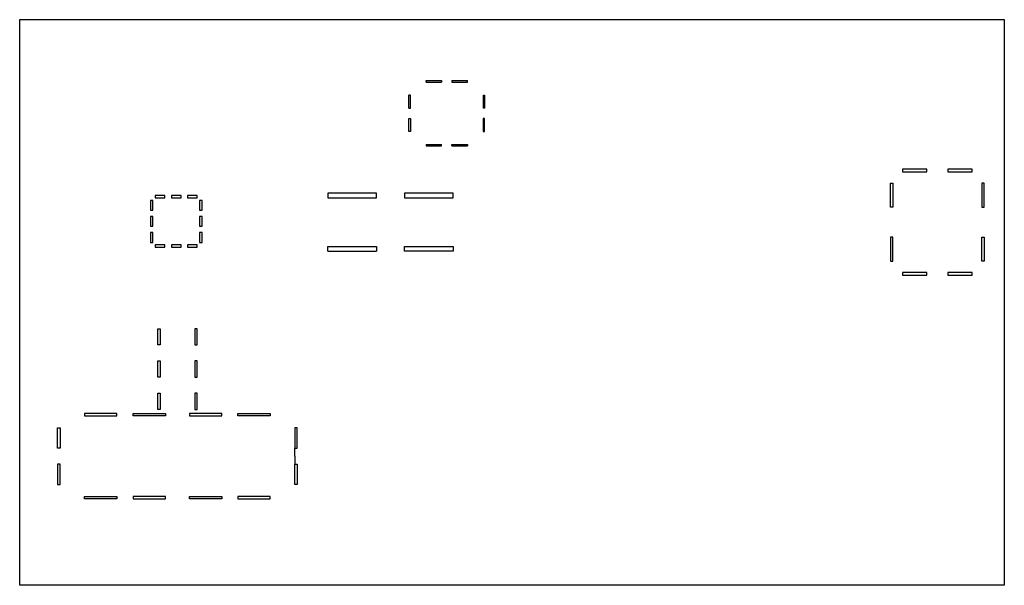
# Model space of a CAD drawing. Header units: millimetres. Extents: x 921 to 2141, y 1575 to 2276.
import ezdxf

# ---------------------------------------------------------------- set-up
doc = ezdxf.new("R2010")
doc.units = ezdxf.units.MM

# ---------------------------------------------------------------- blocks, each defined once
blk = doc.blocks.new('*U3')
for p, q in [((-14, 1.5), (-26, 1.5)), ((-26, 1.5), (-26, -1.5)), ((-14, -1.5), (-14, 1.5)), ((6, 1.5), (-6, 1.5)), ((-6, 1.5), (-6, -1.5)), ((6, -1.5), (6, 1.5)), ((26, 1.5), (14, 1.5)), ((14, 1.5), (14, -1.5)), ((26, -1.5), (26, 1.5)), ((-26, -1.5), (-14, -1.5)), ((-6, -1.5), (6, -1.5)), ((14, -1.5), (26, -1.5))]:
    blk.add_line(p, q)
blk = doc.blocks.new('*U4')
at = {"color": 0, "linetype": 'ByBlock', "lineweight": -2, "transparency": 16777216}
for p, rotation in [((1084.8, 2025.7), 270), ((1115.3, 2056.2), 180), ((1145.8, 2025.7), 90)]:
    blk.add_blockref('*U3', p, dxfattribs=dict(at, rotation=rotation))
blk.add_blockref('*U3', (1115.3, 1995.2), dxfattribs=at)

msp = doc.modelspace()

# ---------------------------------------------------------------- linework, layer by layer
for p, q in [((921.3, 2275.7), (2141.3, 2275.7)), ((921.3, 1574.7), (921.3, 2275.7)), ((2141.3, 2275.7), (2141.3, 1574.7)), ((1424.8, 2198.3), (1424.8, 2200.2)), ((1424.8, 2200.2), (1444.1, 2200.2)), ((1424.8, 2198.3), (1444.1, 2198.3)), ((1444.1, 2200.2), (1444.1, 2198.3)), ((1456.9, 2200.2), (1456.9, 2198.3)), ((1456.9, 2200.2), (1476.2, 2200.2)), ((1456.9, 2198.3), (1476.2, 2198.3)), ((1476.2, 2198.3), (1476.2, 2200.2)), ((1405.5, 2182.2), (1403.6, 2182.2)), ((1403.6, 2166.1), (1403.6, 2182.2)), ((1405.5, 2166.1), (1405.5, 2182.2)), ((1495.5, 2182.2), (1497.4, 2182.2)), ((1495.5, 2182.2), (1495.5, 2166.1)), ((1497.4, 2182.2), (1497.4, 2166.1)), ((1403.6, 2166.1), (1405.5, 2166.1)), ((1497.4, 2166.1), (1495.5, 2166.1)), ((1403.6, 2137.2), (1403.6, 2153.3)), ((1403.6, 2153.3), (1405.5, 2153.3)), ((1405.5, 2153.3), (1405.5, 2137.2)), ((1497.4, 2153.3), (1495.5, 2153.3)), ((1495.5, 2153.3), (1495.5, 2137.2)), ((1497.4, 2137.2), (1497.4, 2153.3)), ((1405.5, 2137.2), (1403.6, 2137.2)), ((1495.5, 2137.2), (1497.4, 2137.2)), ((1424.8, 2121.1), (1424.8, 2119.2)), ((1424.8, 2121.1), (1444.1, 2121.1)), ((1424.8, 2119.2), (1444.1, 2119.2)), ((1444.1, 2119.2), (1444.1, 2121.1)), ((1456.9, 2119.2), (1456.9, 2121.1)), ((1456.9, 2121.1), (1476.2, 2121.1)), ((1456.9, 2119.2), (1476.2, 2119.2)), ((1476.2, 2121.1), (1476.2, 2119.2)), ((2045.3, 2090.2), (2015.3, 2090.2)), ((2015.3, 2090.2), (2015.3, 2087.2)), ((2015.3, 2087.2), (2045.3, 2087.2)), ((2045.3, 2087.2), (2045.3, 2090.2)), ((2101.3, 2090.2), (2071.3, 2090.2)), ((2071.3, 2090.2), (2071.3, 2087.2)), ((2071.3, 2087.2), (2101.3, 2087.2)), ((2101.3, 2087.2), (2101.3, 2090.2)), ((2000.3, 2043.2), (2000.3, 2073.2)), ((2000.3, 2073.2), (2003.3, 2073.2)), ((2003.3, 2073.2), (2003.3, 2043.2)), ((2116.3, 2073.2), (2113.3, 2073.2)), ((2113.3, 2073.2), (2113.3, 2043.2)), ((2116.3, 2043.2), (2116.3, 2073.2)), ((1363.3, 2060.7), (1303.3, 2060.7)), ((1303.3, 2060.7), (1303.3, 2054.7)), ((1303.3, 2054.7), (1363.3, 2054.7)), ((1363.3, 2054.7), (1363.3, 2060.7)), ((1458.3, 2060.7), (1398.3, 2060.7)), ((1398.3, 2060.7), (1398.3, 2054.7)), ((1398.3, 2054.7), (1458.3, 2054.7)), ((1458.3, 2054.7), (1458.3, 2060.7)), ((2003.3, 2043.2), (2000.3, 2043.2)), ((2113.3, 2043.2), (2116.3, 2043.2)), ((2003.3, 2006.2), (2000.3, 2006.2)), ((2000.3, 2006.2), (2000.3, 1976.2)), ((2003.3, 1976.2), (2003.3, 2006.2)), ((2113.3, 2006.2), (2116.3, 2006.2)), ((2113.3, 1976.2), (2113.3, 2006.2)), ((2116.3, 2006.2), (2116.3, 1976.2)), ((1303.3, 1988.7), (1303.3, 1994.7)), ((1303.3, 1994.7), (1363.3, 1994.7)), ((1303.3, 1988.7), (1363.3, 1988.7)), ((1363.3, 1994.7), (1363.3, 1988.7)), ((1398.3, 1988.7), (1398.3, 1994.7)), ((1398.3, 1994.7), (1458.3, 1994.7)), ((1458.3, 1988.7), (1398.3, 1988.7)), ((1458.3, 1994.7), (1458.3, 1988.7)), ((2000.3, 1976.2), (2003.3, 1976.2)), ((2116.3, 1976.2), (2113.3, 1976.2)), ((2045.3, 1962.2), (2015.3, 1962.2)), ((2015.3, 1962.2), (2015.3, 1959.2)), ((2015.3, 1959.2), (2045.3, 1959.2)), ((2045.3, 1959.2), (2045.3, 1962.2)), ((2101.3, 1962.2), (2071.3, 1962.2)), ((2071.3, 1962.2), (2071.3, 1959.2)), ((2071.3, 1959.2), (2101.3, 1959.2)), ((2101.3, 1959.2), (2101.3, 1962.2)), ((1092.3, 1872.7), (1092.3, 1892.7)), ((1092.3, 1892.7), (1095.3, 1892.7)), ((1095.3, 1892.7), (1095.3, 1872.7)), ((1141.3, 1892.7), (1138.3, 1892.7)), ((1138.3, 1892.7), (1138.3, 1872.7)), ((1141.3, 1872.7), (1141.3, 1892.7)), ((1095.3, 1872.7), (1092.3, 1872.7)), ((1138.3, 1872.7), (1141.3, 1872.7)), ((1092.3, 1832.7), (1092.3, 1852.7)), ((1092.3, 1852.7), (1095.3, 1852.7)), ((1095.3, 1852.7), (1095.3, 1832.7)), ((1141.3, 1852.7), (1138.3, 1852.7)), ((1138.3, 1852.7), (1138.3, 1832.7)), ((1141.3, 1832.7), (1141.3, 1852.7)), ((1095.3, 1832.7), (1092.3, 1832.7)), ((1138.3, 1832.7), (1141.3, 1832.7)), ((1092.3, 1792.7), (1092.3, 1812.7)), ((1092.3, 1812.7), (1095.3, 1812.7)), ((1095.3, 1812.7), (1095.3, 1792.7)), ((1141.3, 1812.7), (1138.3, 1812.7)), ((1138.3, 1812.7), (1138.3, 1792.7)), ((1141.3, 1792.7), (1141.3, 1812.7)), ((1041.8, 1787.7), (1001.8, 1787.7)), ((1001.8, 1787.7), (1001.8, 1784.7)), ((1001.8, 1784.7), (1041.8, 1784.7)), ((1041.8, 1784.7), (1041.8, 1787.7)), ((1061.8, 1784.7), (1061.8, 1787.7)), ((1061.8, 1787.7), (1101.8, 1787.7)), ((1101.8, 1784.7), (1061.8, 1784.7)), ((1095.3, 1792.7), (1092.3, 1792.7)), ((1101.8, 1787.7), (1101.8, 1784.7)), ((1131.8, 1787.7), (1131.8, 1784.7)), ((1171.8, 1787.7), (1131.8, 1787.7)), ((1131.8, 1784.7), (1171.8, 1784.7)), ((1138.3, 1792.7), (1141.3, 1792.7)), ((1171.8, 1784.7), (1171.8, 1787.7)), ((1191.8, 1784.7), (1191.8, 1787.7)), ((1191.8, 1787.7), (1231.8, 1787.7)), ((1231.8, 1784.7), (1191.8, 1784.7)), ((1231.8, 1787.7), (1231.8, 1784.7)), ((968.3, 1744.7), (968.3, 1769.7)), ((968.3, 1769.7), (971.3, 1769.7)), ((971.3, 1769.7), (971.3, 1744.7)), ((1265.3, 1769.7), (1262.3, 1769.7)), ((1262.3, 1769.7), (1262.3, 1744.7)), ((1265.3, 1744.7), (1265.3, 1769.7)), ((971.3, 1744.7), (968.3, 1744.7)), ((1262.3, 1734.7), (1262.3, 1744.7)), ((1262.3, 1744.7), (1265.3, 1744.7)), ((1262.3, 1734.7), (1262.3, 1724.7)), ((971.3, 1724.7), (968.3, 1724.7)), ((968.3, 1724.7), (968.3, 1699.7)), ((971.3, 1699.7), (971.3, 1724.7)), ((1262.3, 1724.7), (1265.3, 1724.7)), ((1262.3, 1699.7), (1262.3, 1724.7)), ((1265.3, 1724.7), (1265.3, 1699.7)), ((968.3, 1699.7), (971.3, 1699.7)), ((1265.3, 1699.7), (1262.3, 1699.7)), ((1001.8, 1681.7), (1001.8, 1684.7)), ((1001.8, 1684.7), (1041.8, 1684.7)), ((1041.8, 1684.7), (1041.8, 1681.7)), ((1101.8, 1684.7), (1061.8, 1684.7)), ((1061.8, 1684.7), (1061.8, 1681.7)), ((1101.8, 1681.7), (1101.8, 1684.7)), ((1131.8, 1681.7), (1131.8, 1684.7)), ((1131.8, 1684.7), (1171.8, 1684.7)), ((1171.8, 1684.7), (1171.8, 1681.7)), ((1191.8, 1684.7), (1191.8, 1681.7)), ((1231.8, 1684.7), (1191.8, 1684.7)), ((1231.8, 1681.7), (1231.8, 1684.7)), ((1041.8, 1681.7), (1001.8, 1681.7)), ((1061.8, 1681.7), (1101.8, 1681.7)), ((1171.8, 1681.7), (1131.8, 1681.7)), ((1191.8, 1681.7), (1231.8, 1681.7)), ((2141.3, 1574.7), (921.3, 1574.7))]:
    msp.add_line(p, q)

# ---------------------------------------------------------------- block references
msp.add_blockref('*U4', (0, 0))

doc.saveas('drawing.dxf')
